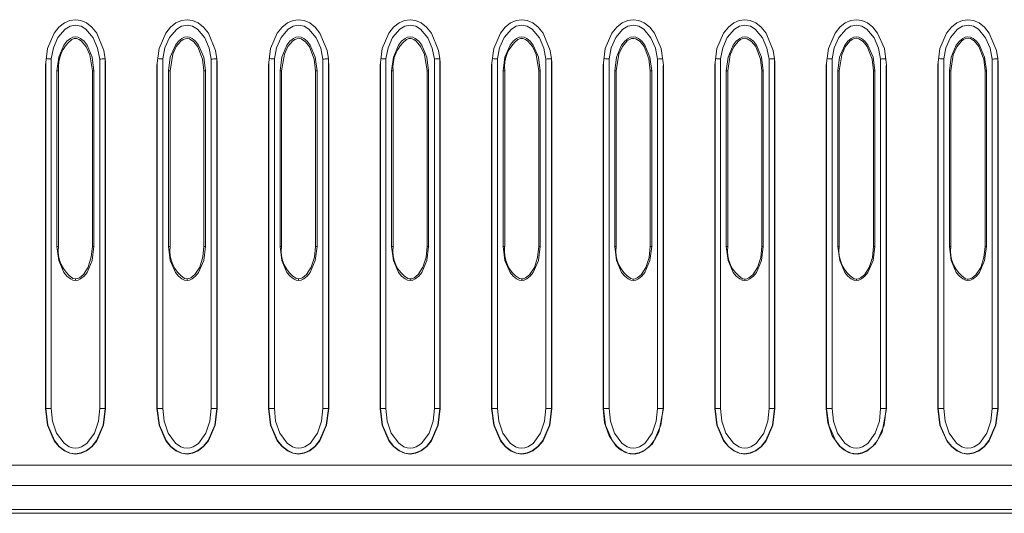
# Model space of a CAD drawing. Header units: millimetres. Extents: x 92 to 332, y 6 to 280.
# Tile 5 of 8: x 209 to 262, y 224 to 250. Entities that reach past the tile are written whole.
import ezdxf

# ---------------------------------------------------------------- set-up
doc = ezdxf.new("R2010")
doc.units = ezdxf.units.MM

msp = doc.modelspace()

# ---------------------------------------------------------------- linework, layer by layer
at = {"color": 7, "linetype": 'Continuous', "lineweight": 15}
for p, q in [((210.327, 229.196), (210.327, 248.105)), ((212.948, 248.097), (212.948, 229.195)), ((213.248, 248.061), (213.248, 248.111)), ((213.248, 248.061), (213.248, 229.195)), ((213.248, 248.061), (213.248, 248.036)), ((216.357, 229.196), (216.357, 248.105)), ((218.978, 248.097), (218.978, 229.195)), ((219.278, 248.061), (219.278, 248.111)), ((219.278, 248.061), (219.278, 229.195)), ((219.278, 248.061), (219.278, 248.036)), ((222.387, 229.196), (222.387, 248.105)), ((225.008, 248.097), (225.008, 229.195)), ((225.308, 248.061), (225.308, 248.111)), ((225.308, 248.061), (225.308, 229.195)), ((225.308, 248.061), (225.308, 248.036)), ((228.417, 229.196), (228.417, 248.105)), ((231.038, 248.097), (231.038, 229.195)), ((231.338, 248.061), (231.338, 248.111)), ((231.338, 248.061), (231.338, 229.195)), ((231.338, 248.061), (231.338, 248.036)), ((234.447, 229.196), (234.447, 248.105)), ((237.068, 248.097), (237.068, 229.195)), ((237.368, 248.061), (237.368, 248.111)), ((237.368, 248.061), (237.368, 229.195)), ((237.368, 248.061), (237.368, 248.036)), ((240.477, 229.196), (240.477, 248.105)), ((243.098, 248.097), (243.098, 229.195)), ((246.507, 229.196), (246.507, 248.105)), ((249.128, 248.097), (249.128, 229.195)), ((249.428, 248.061), (249.428, 248.111)), ((249.428, 248.061), (249.428, 229.195)), ((249.428, 248.061), (249.428, 248.036)), ((252.537, 229.196), (252.537, 248.105)), ((255.158, 248.097), (255.158, 229.195)), ((258.567, 229.196), (258.567, 248.105)), ((261.188, 248.097), (261.188, 229.195)), ((261.488, 248.061), (261.488, 248.111)), ((261.488, 248.061), (261.488, 229.195)), ((261.488, 248.061), (261.488, 248.036)), ((210.01, 229.196), (210.01, 247.754)), ((210.028, 229.196), (210.028, 247.899)), ((213.265, 247.753), (213.265, 229.195)), ((216.04, 229.196), (216.04, 247.754)), ((216.058, 229.196), (216.058, 247.898)), ((219.295, 247.753), (219.295, 229.195)), ((222.07, 229.196), (222.07, 247.754)), ((222.088, 229.196), (222.088, 247.899)), ((225.325, 247.753), (225.325, 229.195)), ((228.1, 229.196), (228.1, 247.754)), ((228.118, 229.196), (228.118, 247.898)), ((231.355, 247.753), (231.355, 229.195)), ((234.13, 229.196), (234.13, 247.754)), ((234.148, 229.196), (234.148, 247.899)), ((237.385, 247.753), (237.385, 229.195)), ((240.16, 229.196), (240.16, 247.754)), ((240.178, 229.196), (240.178, 247.898)), ((243.415, 247.753), (243.414, 247.761)), ((243.415, 247.753), (243.415, 229.195)), ((246.19, 229.196), (246.19, 247.754)), ((246.208, 229.196), (246.208, 247.899)), ((249.445, 247.753), (249.445, 229.195)), ((252.22, 229.196), (252.22, 247.754)), ((252.238, 229.196), (252.238, 247.898)), ((255.475, 247.753), (255.474, 247.761)), ((255.475, 247.753), (255.475, 229.195)), ((258.25, 229.196), (258.25, 247.754)), ((258.268, 229.196), (258.268, 247.899)), ((261.505, 247.753), (261.505, 229.195)), ((210.636, 237.958), (210.636, 247.457)), ((210.636, 247.457), (210.724, 247.457)), ((210.724, 237.958), (210.724, 247.457)), ((212.549, 247.457), (212.637, 247.457)), ((212.549, 247.457), (212.549, 237.956)), ((212.637, 247.457), (212.637, 237.956)), ((216.666, 237.958), (216.666, 247.457)), ((216.666, 247.457), (216.752, 247.457)), ((216.752, 237.958), (216.752, 247.457)), ((218.581, 247.457), (218.667, 247.457)), ((218.581, 247.457), (218.581, 237.956)), ((218.667, 247.457), (218.667, 237.956)), ((222.696, 237.958), (222.696, 247.457)), ((222.696, 247.457), (222.781, 247.457)), ((222.781, 237.958), (222.781, 247.457)), ((224.613, 247.457), (224.697, 247.457)), ((224.613, 247.457), (224.613, 237.956)), ((224.697, 247.457), (224.697, 237.956)), ((228.726, 237.958), (228.726, 247.457)), ((228.726, 247.457), (228.809, 247.457)), ((228.809, 237.958), (228.809, 247.457)), ((230.645, 247.457), (230.727, 247.457)), ((230.645, 247.457), (230.645, 237.956)), ((230.727, 247.457), (230.727, 237.956)), ((234.756, 237.958), (234.756, 247.457)), ((234.756, 247.457), (234.837, 247.457)), ((234.837, 237.958), (234.837, 247.457)), ((236.677, 247.457), (236.757, 247.457)), ((236.677, 247.457), (236.677, 237.956)), ((236.757, 247.457), (236.757, 237.956)), ((240.786, 237.958), (240.786, 247.457)), ((240.786, 247.457), (240.865, 247.457)), ((240.865, 237.958), (240.865, 247.457)), ((242.708, 247.457), (242.787, 247.457)), ((242.708, 247.457), (242.708, 237.956)), ((242.787, 247.457), (242.787, 237.956)), ((246.816, 237.958), (246.816, 247.457)), ((246.816, 247.457), (246.893, 247.457)), ((246.893, 237.958), (246.893, 247.457)), ((248.74, 247.457), (248.817, 247.457)), ((248.74, 247.457), (248.74, 237.956)), ((248.817, 247.457), (248.817, 237.956)), ((252.846, 237.958), (252.846, 247.457)), ((252.846, 247.457), (252.921, 247.457)), ((252.921, 237.958), (252.921, 247.457)), ((254.772, 247.457), (254.847, 247.457)), ((254.772, 247.457), (254.772, 237.956)), ((254.847, 247.457), (254.847, 237.956)), ((258.876, 237.958), (258.876, 247.457)), ((258.876, 247.457), (258.95, 247.457)), ((258.95, 237.958), (258.95, 247.457)), ((260.804, 247.457), (260.877, 247.457)), ((260.804, 247.457), (260.804, 237.956)), ((260.877, 247.457), (260.877, 237.956)), ((210.636, 237.958), (210.724, 237.958)), ((212.549, 237.956), (212.494, 237.397)), ((212.637, 237.956), (212.549, 237.956)), ((216.666, 237.958), (216.752, 237.958)), ((218.581, 237.956), (218.525, 237.395)), ((218.667, 237.956), (218.581, 237.956)), ((222.696, 237.958), (222.781, 237.958)), ((224.613, 237.956), (224.553, 237.377)), ((224.697, 237.956), (224.613, 237.956)), ((228.726, 237.958), (228.809, 237.958)), ((230.645, 237.956), (230.585, 237.375)), ((230.727, 237.956), (230.645, 237.956)), ((234.756, 237.958), (234.837, 237.958)), ((236.677, 237.956), (236.616, 237.372)), ((236.757, 237.956), (236.677, 237.956)), ((240.786, 237.958), (240.865, 237.958)), ((242.708, 237.956), (242.648, 237.37)), ((242.787, 237.956), (242.708, 237.956)), ((246.816, 237.958), (246.893, 237.958)), ((248.74, 237.956), (248.679, 237.368)), ((248.817, 237.956), (248.74, 237.956)), ((252.846, 237.958), (252.921, 237.958)), ((254.772, 237.956), (254.71, 237.365)), ((254.847, 237.956), (254.772, 237.956)), ((258.876, 237.958), (258.95, 237.958)), ((260.804, 237.956), (260.742, 237.363)), ((260.877, 237.956), (260.804, 237.956)), ((211.637, 236.208), (211.501, 236.233)), ((211.637, 236.121), (211.637, 236.208)), ((217.667, 236.207), (217.53, 236.231)), ((217.667, 236.121), (217.667, 236.207)), ((223.697, 236.205), (223.574, 236.224)), ((223.697, 236.121), (223.697, 236.205)), ((229.727, 236.203), (229.603, 236.223)), ((229.727, 236.121), (229.727, 236.203)), ((235.757, 236.201), (235.632, 236.221)), ((235.757, 236.121), (235.757, 236.201)), ((241.787, 236.199), (241.662, 236.219)), ((241.787, 236.121), (241.787, 236.199)), ((247.817, 236.197), (247.691, 236.218)), ((247.817, 236.121), (247.817, 236.197)), ((253.847, 236.196), (253.72, 236.216)), ((253.847, 236.121), (253.847, 236.196)), ((259.877, 236.194), (259.75, 236.214)), ((259.877, 236.121), (259.877, 236.194)), ((210.028, 229.196), (210.01, 229.196)), ((210.327, 229.196), (210.028, 229.196)), ((213.248, 229.195), (212.948, 229.195)), ((213.265, 229.195), (213.248, 229.195)), ((216.058, 229.196), (216.04, 229.196)), ((216.357, 229.196), (216.058, 229.196)), ((219.278, 229.195), (218.978, 229.195)), ((219.295, 229.195), (219.278, 229.195)), ((222.088, 229.196), (222.07, 229.196)), ((222.387, 229.196), (222.088, 229.196)), ((225.308, 229.195), (225.008, 229.195)), ((225.325, 229.195), (225.308, 229.195)), ((228.118, 229.196), (228.1, 229.196)), ((228.417, 229.196), (228.118, 229.196)), ((231.338, 229.195), (231.038, 229.195)), ((231.355, 229.195), (231.338, 229.195)), ((234.148, 229.196), (234.13, 229.196)), ((234.447, 229.196), (234.148, 229.196)), ((237.368, 229.195), (237.068, 229.195)), ((237.385, 229.195), (237.368, 229.195)), ((240.178, 229.196), (240.16, 229.196)), ((240.477, 229.196), (240.178, 229.196)), ((243.398, 229.195), (243.098, 229.195)), ((243.415, 229.195), (243.177, 227.912)), ((243.415, 229.195), (243.398, 229.195)), ((246.208, 229.196), (246.19, 229.196)), ((246.507, 229.196), (246.208, 229.196)), ((249.428, 229.195), (249.128, 229.195)), ((249.445, 229.195), (249.428, 229.195)), ((252.238, 229.196), (252.22, 229.196)), ((252.537, 229.196), (252.238, 229.196)), ((255.458, 229.195), (255.158, 229.195)), ((255.475, 229.195), (255.237, 227.912)), ((255.475, 229.195), (255.458, 229.195)), ((258.268, 229.196), (258.25, 229.196)), ((258.567, 229.196), (258.268, 229.196)), ((261.488, 229.195), (261.188, 229.195)), ((261.505, 229.195), (261.488, 229.195)), ((167.77, 226.129), (318.29, 226.129)), ((167.77, 225.029), (318.466, 225.029)), ((318.479, 223.729), (169.03, 223.729)), ((318.511, 223.529), (169.079, 223.529))]:
    msp.add_line(p, q, dxfattribs=at)
at = {"color": 8, "linetype": 'Continuous', "lineweight": 15}
for p, q in [((243.398, 247.756), (243.398, 229.195)), ((255.458, 247.756), (255.458, 229.195))]:
    msp.add_line(p, q, dxfattribs=at)
at = {"color": 7, "linetype": 'Continuous', "lineweight": 15, "flags": 128}
for points in [[(210.01, 247.76), (210.124, 248.667), (210.486, 249.503), (210.746, 249.823), (211.037, 250.052), (211.34, 250.184), (211.636, 250.225)], [(211.636, 250.225), (211.933, 250.184), (212.237, 250.051), (212.529, 249.822), (212.789, 249.5), (213.178, 248.554), (213.249, 248.1), (213.262, 247.903), (213.264, 247.819), (213.264, 247.782), (213.265, 247.753)], [(216.04, 247.754), (216.04, 247.755), (216.153, 248.663), (216.514, 249.501), (216.775, 249.822), (217.066, 250.051), (217.37, 250.184), (217.666, 250.225)], [(217.666, 250.225), (217.963, 250.184), (218.267, 250.051), (218.559, 249.822), (218.819, 249.5), (219.208, 248.554), (219.279, 248.1), (219.292, 247.903), (219.294, 247.819), (219.294, 247.782), (219.295, 247.753)], [(222.07, 247.76), (222.184, 248.667), (222.546, 249.503), (222.806, 249.823), (223.097, 250.052), (223.4, 250.184), (223.696, 250.225)], [(223.696, 250.225), (223.993, 250.184), (224.297, 250.051), (224.589, 249.822), (224.849, 249.5), (225.238, 248.554), (225.309, 248.1), (225.322, 247.903), (225.324, 247.819), (225.324, 247.782), (225.325, 247.753)], [(228.1, 247.754), (228.1, 247.755), (228.213, 248.663), (228.574, 249.501), (228.835, 249.822), (229.126, 250.051), (229.43, 250.184), (229.726, 250.225)], [(229.726, 250.225), (230.023, 250.184), (230.327, 250.051), (230.619, 249.822), (230.879, 249.5), (231.268, 248.554), (231.339, 248.1), (231.352, 247.903), (231.354, 247.819), (231.354, 247.782), (231.355, 247.753)], [(234.13, 247.76), (234.244, 248.667), (234.606, 249.503), (234.866, 249.823), (235.157, 250.052), (235.46, 250.184), (235.756, 250.225)], [(235.756, 250.225), (236.053, 250.184), (236.357, 250.051), (236.649, 249.822), (236.909, 249.5), (237.298, 248.554), (237.369, 248.1), (237.382, 247.903), (237.384, 247.819), (237.384, 247.782), (237.385, 247.753)], [(240.16, 247.754), (240.16, 247.755), (240.273, 248.663), (240.634, 249.501), (240.895, 249.822), (241.186, 250.051), (241.49, 250.184), (241.786, 250.225)], [(241.786, 250.225), (242.082, 250.184), (242.385, 250.052), (242.677, 249.824), (242.937, 249.504), (243.3, 248.669), (243.414, 247.761)], [(246.19, 247.76), (246.304, 248.667), (246.666, 249.503), (246.926, 249.823), (247.217, 250.052), (247.52, 250.184), (247.816, 250.225)], [(247.816, 250.225), (248.113, 250.184), (248.417, 250.051), (248.709, 249.822), (248.969, 249.5), (249.358, 248.554), (249.429, 248.1), (249.442, 247.903), (249.444, 247.819), (249.444, 247.782), (249.445, 247.753)], [(252.22, 247.754), (252.22, 247.755), (252.333, 248.663), (252.694, 249.501), (252.955, 249.822), (253.246, 250.051), (253.55, 250.184), (253.846, 250.225)], [(253.846, 250.225), (254.142, 250.184), (254.445, 250.052), (254.737, 249.824), (254.997, 249.504), (255.36, 248.669), (255.474, 247.761)], [(258.25, 247.76), (258.364, 248.667), (258.726, 249.503), (258.986, 249.823), (259.277, 250.052), (259.58, 250.184), (259.876, 250.225)], [(259.876, 250.225), (260.173, 250.184), (260.477, 250.051), (260.769, 249.822), (261.029, 249.5), (261.418, 248.554), (261.489, 248.1), (261.502, 247.903), (261.504, 247.819), (261.504, 247.782), (261.505, 247.753)], [(210.327, 248.105), (210.445, 248.701), (210.687, 249.259), (211.08, 249.719), (211.344, 249.869), (211.641, 249.925), (211.937, 249.866), (212.2, 249.713), (212.591, 249.251), (212.831, 248.693), (212.948, 248.097)], [(216.357, 248.105), (216.475, 248.701), (216.717, 249.259), (217.11, 249.719), (217.374, 249.869), (217.671, 249.925), (217.967, 249.866), (218.23, 249.713), (218.621, 249.251), (218.861, 248.693), (218.978, 248.097)], [(222.387, 248.105), (222.505, 248.701), (222.747, 249.259), (223.14, 249.719), (223.404, 249.869), (223.701, 249.925), (223.997, 249.866), (224.26, 249.713), (224.651, 249.251), (224.891, 248.693), (225.008, 248.097)], [(228.417, 248.105), (228.535, 248.701), (228.777, 249.259), (229.17, 249.719), (229.434, 249.869), (229.731, 249.925), (230.027, 249.866), (230.29, 249.713), (230.681, 249.251), (230.921, 248.693), (231.038, 248.097)], [(234.447, 248.105), (234.565, 248.701), (234.807, 249.259), (235.2, 249.719), (235.464, 249.869), (235.761, 249.925), (236.057, 249.866), (236.32, 249.713), (236.711, 249.251), (236.951, 248.693), (237.068, 248.097)], [(240.477, 248.105), (240.595, 248.701), (240.837, 249.259), (241.23, 249.719), (241.494, 249.869), (241.791, 249.925), (242.087, 249.866), (242.35, 249.713), (242.741, 249.251), (242.981, 248.693), (243.098, 248.097)], [(246.507, 248.105), (246.625, 248.701), (246.867, 249.259), (247.26, 249.719), (247.524, 249.869), (247.821, 249.925), (248.117, 249.866), (248.38, 249.713), (248.771, 249.251), (249.011, 248.693), (249.128, 248.097)], [(252.537, 248.105), (252.655, 248.701), (252.897, 249.259), (253.29, 249.719), (253.554, 249.869), (253.851, 249.925), (254.147, 249.866), (254.41, 249.713), (254.801, 249.251), (255.041, 248.693), (255.158, 248.097)], [(258.567, 248.105), (258.685, 248.701), (258.927, 249.259), (259.32, 249.719), (259.584, 249.869), (259.881, 249.925), (260.177, 249.866), (260.44, 249.713), (260.831, 249.251), (261.071, 248.693), (261.188, 248.097)], [(210.636, 247.457), (210.733, 248.205), (211.009, 248.853), (211.173, 249.059), (211.36, 249.21), (211.496, 249.272), (211.636, 249.293), (211.775, 249.272), (211.912, 249.21), (212.099, 249.059), (212.263, 248.853), (212.539, 248.205), (212.637, 247.457)], [(211.437, 249.153), (211.567, 249.2), (211.699, 249.2), (211.833, 249.153), (211.97, 249.059), (212.221, 248.755), (212.413, 248.323), (212.549, 247.457)], [(216.666, 247.457), (216.763, 248.205), (217.039, 248.853), (217.203, 249.059), (217.39, 249.21), (217.526, 249.272), (217.666, 249.293), (217.805, 249.272), (217.942, 249.21), (218.129, 249.059), (218.293, 248.853), (218.569, 248.205), (218.667, 247.457)], [(216.752, 247.457), (216.898, 248.352), (217.089, 248.77), (217.335, 249.064), (217.457, 249.148), (217.576, 249.196), (217.693, 249.208), (217.808, 249.182), (218.031, 249.033), (218.253, 248.756), (218.51, 248.086), (218.581, 247.457)], [(222.696, 247.457), (222.793, 248.205), (223.069, 248.853), (223.233, 249.059), (223.42, 249.21), (223.556, 249.272), (223.696, 249.293), (223.835, 249.272), (223.972, 249.21), (224.159, 249.059), (224.323, 248.853), (224.599, 248.205), (224.697, 247.457)], [(222.781, 247.457), (222.927, 248.356), (223.119, 248.774), (223.365, 249.066), (223.487, 249.151), (223.606, 249.198), (223.723, 249.209), (223.838, 249.184), (224.062, 249.035), (224.284, 248.758), (224.541, 248.09), (224.613, 247.457)], [(228.726, 247.457), (228.823, 248.205), (229.099, 248.853), (229.263, 249.059), (229.45, 249.21), (229.586, 249.272), (229.726, 249.293), (229.865, 249.272), (230.002, 249.21), (230.189, 249.059), (230.353, 248.853), (230.629, 248.205), (230.727, 247.457)], [(229.525, 249.159), (229.656, 249.205), (229.789, 249.205), (229.924, 249.159), (230.061, 249.065), (230.312, 248.764), (230.504, 248.335), (230.645, 247.457)], [(234.756, 247.457), (234.853, 248.205), (235.129, 248.853), (235.293, 249.059), (235.48, 249.21), (235.616, 249.272), (235.756, 249.293), (235.895, 249.272), (236.032, 249.21), (236.219, 249.059), (236.383, 248.853), (236.659, 248.205), (236.757, 247.457)], [(235.555, 249.16), (235.686, 249.207), (235.819, 249.207), (235.954, 249.161), (236.091, 249.067), (236.342, 248.767), (236.535, 248.339), (236.677, 247.457)], [(240.786, 247.457), (240.883, 248.205), (241.159, 248.853), (241.323, 249.059), (241.51, 249.21), (241.646, 249.272), (241.786, 249.293), (241.925, 249.272), (242.062, 249.21), (242.249, 249.059), (242.413, 248.853), (242.689, 248.205), (242.787, 247.457)], [(240.865, 247.457), (241.016, 248.368), (241.208, 248.783), (241.456, 249.074), (241.578, 249.157), (241.697, 249.204), (241.815, 249.215), (241.931, 249.189), (242.154, 249.041), (242.375, 248.767), (242.634, 248.102), (242.708, 247.457)], [(246.816, 247.457), (246.913, 248.205), (247.189, 248.853), (247.353, 249.059), (247.54, 249.21), (247.676, 249.272), (247.816, 249.293), (247.955, 249.272), (248.092, 249.21), (248.279, 249.059), (248.443, 248.853), (248.719, 248.205), (248.817, 247.457)], [(246.893, 247.457), (247.028, 248.321), (247.215, 248.75), (247.46, 249.054), (247.585, 249.146), (247.708, 249.201), (247.829, 249.217), (247.947, 249.196), (248.176, 249.051), (248.405, 248.77), (248.67, 248.084), (248.74, 247.457)], [(252.846, 247.457), (252.943, 248.205), (253.219, 248.853), (253.383, 249.059), (253.57, 249.21), (253.706, 249.272), (253.846, 249.293), (253.985, 249.272), (254.122, 249.21), (254.309, 249.059), (254.473, 248.853), (254.749, 248.205), (254.847, 247.457)], [(252.921, 247.457), (253.057, 248.325), (253.245, 248.753), (253.49, 249.056), (253.615, 249.149), (253.738, 249.203), (253.859, 249.219), (253.978, 249.197), (254.206, 249.053), (254.436, 248.772), (254.701, 248.088), (254.772, 247.457)], [(258.876, 247.457), (258.973, 248.205), (259.249, 248.853), (259.413, 249.059), (259.6, 249.21), (259.736, 249.272), (259.876, 249.293), (260.015, 249.272), (260.152, 249.21), (260.339, 249.059), (260.503, 248.853), (260.779, 248.205), (260.877, 247.457)], [(258.95, 247.457), (259.087, 248.33), (259.275, 248.757), (259.52, 249.059), (259.645, 249.151), (259.769, 249.205), (259.89, 249.221), (260.009, 249.199), (260.237, 249.055), (260.466, 248.775), (260.732, 248.092), (260.804, 247.457)], [(213.248, 248.111), (213.237, 248.11), (213.21, 248.109)], [(219.278, 248.111), (219.267, 248.11), (219.24, 248.109)], [(225.308, 248.111), (225.297, 248.11), (225.27, 248.109)], [(231.338, 248.111), (231.327, 248.11), (231.3, 248.109)], [(237.368, 248.111), (237.357, 248.11), (237.33, 248.109)], [(249.428, 248.111), (249.417, 248.11), (249.39, 248.109)], [(261.488, 248.111), (261.477, 248.11), (261.45, 248.109)], [(211.637, 236.121), (211.498, 236.142), (211.362, 236.204), (211.174, 236.354), (211.009, 236.561), (210.734, 237.21), (210.636, 237.958)], [(212.637, 237.956), (212.539, 237.208), (212.264, 236.56), (212.1, 236.354), (211.913, 236.204), (211.777, 236.142), (211.637, 236.121)], [(217.667, 236.121), (217.528, 236.142), (217.391, 236.204), (217.204, 236.354), (217.039, 236.561), (216.764, 237.21), (216.666, 237.958)], [(218.667, 237.956), (218.569, 237.208), (218.294, 236.56), (218.13, 236.354), (217.943, 236.204), (217.807, 236.142), (217.667, 236.121)], [(223.697, 236.121), (223.558, 236.142), (223.421, 236.204), (223.234, 236.354), (223.069, 236.561), (222.794, 237.21), (222.696, 237.958)], [(224.697, 237.956), (224.599, 237.208), (224.324, 236.56), (224.16, 236.354), (223.973, 236.204), (223.837, 236.142), (223.697, 236.121)], [(229.727, 236.121), (229.588, 236.142), (229.451, 236.204), (229.264, 236.354), (229.099, 236.561), (228.824, 237.21), (228.726, 237.958)], [(230.727, 237.956), (230.629, 237.208), (230.354, 236.56), (230.19, 236.354), (230.003, 236.204), (229.867, 236.142), (229.727, 236.121)], [(235.757, 236.121), (235.618, 236.142), (235.481, 236.204), (235.294, 236.354), (235.129, 236.561), (234.854, 237.21), (234.756, 237.958)], [(236.757, 237.956), (236.659, 237.208), (236.384, 236.56), (236.22, 236.354), (236.033, 236.204), (235.897, 236.142), (235.757, 236.121)], [(241.787, 236.121), (241.648, 236.142), (241.511, 236.204), (241.324, 236.354), (241.159, 236.561), (240.884, 237.21), (240.786, 237.958)], [(242.787, 237.956), (242.689, 237.208), (242.414, 236.56), (242.25, 236.354), (242.063, 236.204), (241.927, 236.142), (241.787, 236.121)], [(247.817, 236.121), (247.678, 236.142), (247.541, 236.204), (247.354, 236.354), (247.189, 236.561), (246.914, 237.21), (246.816, 237.958)], [(248.817, 237.956), (248.719, 237.208), (248.444, 236.56), (248.28, 236.354), (248.093, 236.204), (247.957, 236.142), (247.817, 236.121)], [(253.847, 236.121), (253.708, 236.142), (253.572, 236.204), (253.384, 236.354), (253.219, 236.561), (252.944, 237.21), (252.846, 237.958)], [(254.847, 237.956), (254.749, 237.208), (254.474, 236.56), (254.31, 236.354), (254.123, 236.204), (253.987, 236.142), (253.847, 236.121)], [(259.877, 236.121), (259.738, 236.142), (259.602, 236.204), (259.414, 236.354), (259.249, 236.561), (258.974, 237.21), (258.876, 237.958)], [(260.877, 237.956), (260.779, 237.208), (260.504, 236.56), (260.34, 236.354), (260.153, 236.204), (260.017, 236.142), (259.877, 236.121)], [(212.494, 237.397), (212.324, 236.848), (212.064, 236.445), (211.849, 236.268), (211.743, 236.224), (211.637, 236.208)], [(218.525, 237.395), (218.355, 236.846), (218.095, 236.444), (217.88, 236.267), (217.773, 236.222), (217.667, 236.207)], [(224.553, 237.377), (224.381, 236.835), (224.123, 236.438), (223.908, 236.264), (223.802, 236.22), (223.697, 236.205)], [(230.585, 237.375), (230.412, 236.833), (230.154, 236.436), (229.939, 236.262), (229.833, 236.218), (229.727, 236.203)], [(236.616, 237.372), (236.443, 236.831), (236.184, 236.434), (235.969, 236.26), (235.863, 236.216), (235.757, 236.201)], [(242.648, 237.37), (242.474, 236.828), (242.215, 236.433), (242, 236.258), (241.893, 236.214), (241.787, 236.199)], [(248.679, 237.368), (248.505, 236.826), (248.246, 236.431), (248.03, 236.257), (247.923, 236.213), (247.817, 236.197)], [(254.71, 237.365), (254.536, 236.824), (254.277, 236.429), (254.061, 236.255), (253.954, 236.211), (253.847, 236.196)], [(260.742, 237.363), (260.568, 236.822), (260.308, 236.427), (260.091, 236.253), (259.984, 236.209), (259.877, 236.194)], [(213.265, 229.195), (213.151, 228.289), (212.789, 227.453), (212.532, 227.136), (212.238, 226.905), (211.943, 226.775), (211.639, 226.732), (211.334, 226.775), (211.04, 226.905), (210.746, 227.136), (210.488, 227.454), (210.125, 228.289), (210.01, 229.196)], [(213.248, 229.195), (213.134, 228.293), (212.774, 227.463), (212.517, 227.146), (212.229, 226.92), (211.93, 226.791), (211.639, 226.75), (211.348, 226.79), (211.049, 226.92), (210.761, 227.146), (210.503, 227.464), (210.142, 228.294), (210.028, 229.196)], [(212.948, 229.195), (212.878, 228.513), (212.658, 227.864), (212.256, 227.312), (211.97, 227.123), (211.803, 227.068), (211.638, 227.05), (211.47, 227.069), (211.305, 227.124), (211.02, 227.314), (210.618, 227.865), (210.398, 228.514), (210.327, 229.196)], [(219.295, 229.195), (219.181, 228.289), (218.819, 227.453), (218.562, 227.136), (218.268, 226.905), (217.973, 226.775), (217.669, 226.732), (217.364, 226.775), (217.07, 226.905), (216.776, 227.136), (216.518, 227.454), (216.155, 228.289), (216.04, 229.196)], [(219.278, 229.195), (219.164, 228.293), (218.804, 227.463), (218.547, 227.146), (218.259, 226.92), (217.96, 226.791), (217.669, 226.75), (217.378, 226.79), (217.079, 226.92), (216.791, 227.146), (216.533, 227.464), (216.172, 228.294), (216.058, 229.196)], [(218.978, 229.195), (218.908, 228.513), (218.688, 227.864), (218.286, 227.312), (218, 227.123), (217.833, 227.068), (217.668, 227.05), (217.5, 227.069), (217.335, 227.124), (217.05, 227.314), (216.648, 227.865), (216.428, 228.514), (216.357, 229.196)], [(225.325, 229.195), (225.211, 228.289), (224.849, 227.453), (224.592, 227.136), (224.298, 226.905), (224.003, 226.775), (223.699, 226.732), (223.394, 226.775), (223.1, 226.905), (222.806, 227.136), (222.548, 227.454), (222.185, 228.289), (222.07, 229.196)], [(225.308, 229.195), (225.194, 228.293), (224.834, 227.463), (224.577, 227.146), (224.289, 226.92), (223.99, 226.791), (223.699, 226.75), (223.408, 226.79), (223.109, 226.92), (222.821, 227.146), (222.563, 227.464), (222.202, 228.294), (222.088, 229.196)], [(225.008, 229.195), (224.938, 228.513), (224.718, 227.864), (224.316, 227.312), (224.03, 227.123), (223.863, 227.068), (223.698, 227.05), (223.53, 227.069), (223.365, 227.124), (223.08, 227.314), (222.678, 227.865), (222.458, 228.514), (222.387, 229.196)], [(231.355, 229.195), (231.241, 228.289), (230.879, 227.453), (230.622, 227.136), (230.328, 226.905), (230.033, 226.775), (229.729, 226.732), (229.424, 226.775), (229.13, 226.905), (228.836, 227.136), (228.578, 227.454), (228.215, 228.289), (228.1, 229.196)], [(231.338, 229.195), (231.224, 228.293), (230.864, 227.463), (230.607, 227.146), (230.319, 226.92), (230.02, 226.791), (229.729, 226.75), (229.438, 226.79), (229.139, 226.92), (228.851, 227.146), (228.593, 227.464), (228.232, 228.294), (228.118, 229.196)], [(231.038, 229.195), (230.968, 228.513), (230.748, 227.864), (230.346, 227.312), (230.06, 227.123), (229.893, 227.068), (229.728, 227.05), (229.56, 227.069), (229.395, 227.124), (229.11, 227.314), (228.708, 227.865), (228.488, 228.514), (228.417, 229.196)], [(237.385, 229.195), (237.271, 228.289), (236.909, 227.453), (236.652, 227.136), (236.358, 226.905), (236.063, 226.775), (235.759, 226.732), (235.454, 226.775), (235.16, 226.905), (234.866, 227.136), (234.608, 227.454), (234.245, 228.289), (234.13, 229.196)], [(237.368, 229.195), (237.254, 228.293), (236.894, 227.463), (236.637, 227.146), (236.349, 226.92), (236.05, 226.791), (235.759, 226.75), (235.468, 226.79), (235.169, 226.92), (234.881, 227.146), (234.623, 227.464), (234.262, 228.294), (234.148, 229.196)], [(237.068, 229.195), (236.998, 228.513), (236.778, 227.864), (236.376, 227.312), (236.09, 227.123), (235.923, 227.068), (235.758, 227.05), (235.59, 227.069), (235.425, 227.124), (235.14, 227.314), (234.738, 227.865), (234.518, 228.514), (234.447, 229.196)], [(243.177, 227.912), (242.821, 227.286), (242.347, 226.881), (242.103, 226.777), (241.859, 226.732), (241.612, 226.745), (241.364, 226.817), (241.105, 226.958), (240.871, 227.157), (240.481, 227.728), (240.24, 228.421), (240.16, 229.196)], [(243.398, 229.195), (243.284, 228.293), (242.924, 227.463), (242.667, 227.146), (242.379, 226.92), (242.08, 226.791), (241.789, 226.75), (241.498, 226.79), (241.199, 226.92), (240.911, 227.146), (240.653, 227.464), (240.292, 228.294), (240.178, 229.196)], [(243.098, 229.195), (243.028, 228.513), (242.808, 227.864), (242.406, 227.312), (242.12, 227.123), (241.953, 227.068), (241.788, 227.05), (241.62, 227.069), (241.455, 227.124), (241.17, 227.314), (240.768, 227.865), (240.548, 228.514), (240.477, 229.196)], [(249.445, 229.195), (249.331, 228.289), (248.969, 227.453), (248.712, 227.136), (248.418, 226.905), (248.123, 226.775), (247.819, 226.732), (247.514, 226.775), (247.22, 226.905), (246.926, 227.136), (246.668, 227.454), (246.305, 228.289), (246.19, 229.196)], [(249.428, 229.195), (249.314, 228.293), (248.954, 227.463), (248.697, 227.146), (248.409, 226.92), (248.11, 226.791), (247.819, 226.75), (247.528, 226.79), (247.229, 226.92), (246.941, 227.146), (246.683, 227.464), (246.322, 228.294), (246.208, 229.196)], [(249.128, 229.195), (249.058, 228.513), (248.838, 227.864), (248.436, 227.312), (248.15, 227.123), (247.983, 227.068), (247.818, 227.05), (247.65, 227.069), (247.485, 227.124), (247.2, 227.314), (246.798, 227.865), (246.578, 228.514), (246.507, 229.196)], [(255.237, 227.912), (254.881, 227.286), (254.407, 226.881), (254.163, 226.777), (253.919, 226.732), (253.672, 226.745), (253.424, 226.817), (253.165, 226.958), (252.931, 227.157), (252.541, 227.728), (252.3, 228.421), (252.22, 229.196)], [(255.458, 229.195), (255.344, 228.293), (254.984, 227.463), (254.727, 227.146), (254.439, 226.92), (254.14, 226.791), (253.849, 226.75), (253.558, 226.79), (253.259, 226.92), (252.971, 227.146), (252.713, 227.464), (252.352, 228.294), (252.238, 229.196)], [(255.158, 229.195), (255.088, 228.513), (254.868, 227.864), (254.466, 227.312), (254.18, 227.123), (254.013, 227.068), (253.848, 227.05), (253.68, 227.069), (253.515, 227.124), (253.23, 227.314), (252.828, 227.865), (252.608, 228.514), (252.537, 229.196)], [(261.505, 229.195), (261.391, 228.289), (261.029, 227.453), (260.772, 227.136), (260.478, 226.905), (260.183, 226.775), (259.879, 226.732), (259.574, 226.775), (259.28, 226.905), (258.986, 227.136), (258.728, 227.454), (258.365, 228.289), (258.25, 229.196)], [(261.488, 229.195), (261.374, 228.293), (261.014, 227.463), (260.757, 227.146), (260.469, 226.92), (260.17, 226.791), (259.879, 226.75), (259.588, 226.79), (259.289, 226.92), (259.001, 227.146), (258.743, 227.464), (258.382, 228.294), (258.268, 229.196)], [(261.188, 229.195), (261.118, 228.513), (260.898, 227.864), (260.496, 227.312), (260.21, 227.123), (260.043, 227.068), (259.878, 227.05), (259.71, 227.069), (259.545, 227.124), (259.26, 227.314), (258.858, 227.865), (258.638, 228.514), (258.567, 229.196)]]:
    msp.add_lwpolyline(points, dxfattribs=at)
at = {"color": 7, "linetype": 'Continuous', "lineweight": 15}
for centre, radius, start, end in [((212.627, 247.655), 1.913, 128.4756, 185.946), ((230.712, 247.657), 1.914, 128.3151, 186.0055), ((236.74, 247.658), 1.914, 128.2615, 186.0249), ((210.435, 253.134), 5.03, 265.7849, 268.7764), ((212.841, 253.206), 5.111, 271.1955, 274.1393), ((216.465, 253.134), 5.03, 265.7849, 268.7762), ((218.871, 253.206), 5.111, 271.1955, 274.1393), ((222.495, 253.134), 5.03, 265.7849, 268.7762), ((224.901, 253.206), 5.111, 271.1955, 274.1393), ((228.525, 253.134), 5.03, 265.7849, 268.7762), ((230.931, 253.208), 5.112, 271.1958, 274.139), ((234.555, 253.134), 5.03, 265.7849, 268.7762), ((236.961, 253.206), 5.11, 271.1955, 274.1394), ((240.585, 253.135), 5.031, 265.7854, 268.7759), ((242.991, 253.206), 5.11, 271.1955, 274.1394), ((246.615, 253.135), 5.031, 265.7854, 268.7759), ((249.021, 253.206), 5.11, 271.1953, 274.1395), ((252.645, 253.135), 5.031, 265.7854, 268.7759), ((255.051, 253.206), 5.11, 271.1953, 274.1395), ((258.675, 253.134), 5.03, 265.785, 268.7763), ((261.081, 253.206), 5.111, 271.1955, 274.1394), ((212.512, 237.725), 1.803, 172.5904, 235.8836), ((218.541, 237.725), 1.804, 172.5786, 235.9122), ((224.508, 237.7), 1.747, 171.5143, 237.6671), ((230.537, 237.7), 1.748, 171.5043, 237.6953), ((236.609, 237.719), 1.789, 172.3234, 236.8943), ((242.638, 237.719), 1.789, 172.3097, 236.9256), ((248.667, 237.718), 1.79, 172.2973, 236.9553), ((254.696, 237.718), 1.791, 172.2835, 236.9871), ((260.725, 237.717), 1.792, 172.2707, 237.017)]:
    msp.add_arc(centre, radius, start, end, dxfattribs=at)

doc.saveas('drawing.dxf')
